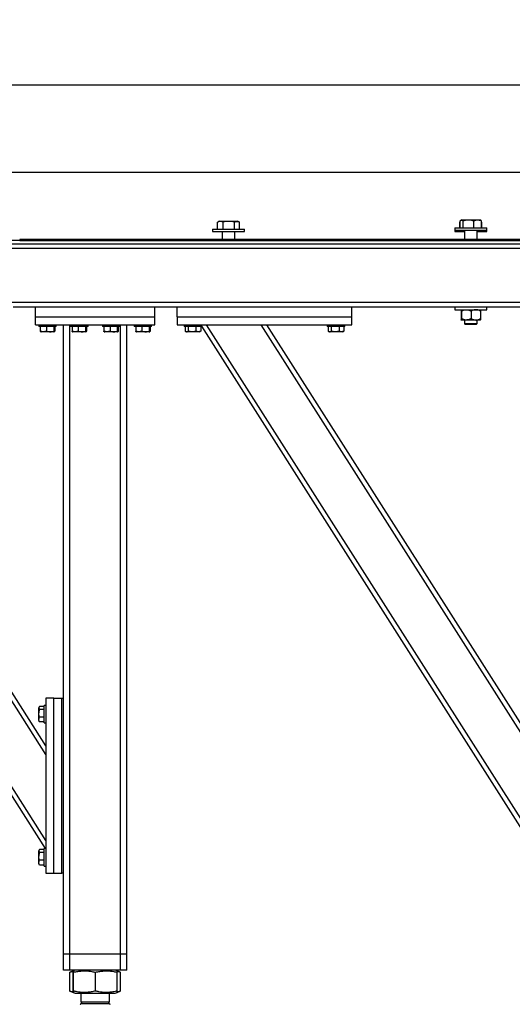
# Model space of a CAD drawing. Header units: millimetres. Extents: x 5 to 589, y 5 to 415.
# Tile 11 of 115: x 219 to 250, y 172 to 234. Entities that reach past the tile are written whole.
import ezdxf

# ---------------------------------------------------------------- set-up
doc = ezdxf.new("R2010")
doc.units = ezdxf.units.MM
doc.layers.add('COTES', color=1, linetype='Continuous')
doc.layers.add('TRAIT-FORT', color=4, linetype='Continuous', lineweight=25)
doc.styles.add('SLDTEXTSTYLE0', font='TXT', dxfattribs={"width": 0.75})
doc.dimstyles.new('SLDDIMSTYLE0', dxfattribs={"dimtxt": 3, "dimasz": 2, "dimexe": 0, "dimexo": 0.0625, "dimgap": 0.75, "dimtad": 1, "dimlfac": 20, "dimrnd": 1e-09, "dimzin": 12, "dimdsep": 46, "dimtxsty": 'SLDTEXTSTYLE0', "dimsah": 1, "dimcen": 0.09, "dimadec": 0, "dimazin": 3, "dimtfac": 1, "dimtofl": 0, "dimtmove": 0, "dimatfit": 3, "dimfxl": 1, "dimfrac": 2, "dimtolj": 1, "dimtzin": 12, "dimarcsym": 0})

# ---------------------------------------------------------------- blocks, each defined once
blk = doc.blocks.new('_D_3')
at = {"layer": 'COTES', "color": 1, "transparency": 16777216}
for p, q in [((32.77, 220.302), (32.77, 225.109)), ((367.02, 220.302), (367.02, 225.109)), ((32.77, 224.109), (367.02, 224.109))]:
    blk.add_line(p, q, dxfattribs=at)
for points in [[(32.77, 224.109), (34.77, 223.609), (34.77, 224.609)], [(367.02, 224.109), (365.02, 224.609), (365.02, 223.609)]]:
    blk.add_solid(points, dxfattribs=at)
at = {"layer": 'COTES', "color": 1, "transparency": 16777216, "char_height": 3, "attachment_point": 1, "style": 'SLDTEXTSTYLE0'}
for s, insert in [('6685', (188.643, 227.976)), ('Cadre', (198.635, 227.976))]:
    blk.add_mtext(s, dxfattribs=dict(at, insert=insert))
blk = doc.blocks.new('_D_5')
at = {"layer": 'COTES', "color": 1, "transparency": 16777216}
for p, q in [((31.77, 220.802), (31.77, 230.57)), ((368.52, 220.602), (368.52, 230.57)), ((368.52, 229.57), (31.77, 229.57))]:
    blk.add_line(p, q, dxfattribs=at)
for points in [[(31.77, 229.57), (33.77, 229.07), (33.77, 230.07)], [(368.52, 229.57), (366.52, 230.07), (366.52, 229.07)]]:
    blk.add_solid(points, dxfattribs=at)
at = {"layer": 'COTES', "color": 1, "transparency": 16777216, "char_height": 3, "attachment_point": 1, "style": 'SLDTEXTSTYLE0'}
for s, insert in [('Toles', (200.51, 233.437)), ('6735', (190.518, 233.437))]:
    blk.add_mtext(s, dxfattribs=dict(at, insert=insert))

msp = doc.modelspace()

# ---------------------------------------------------------------- linework, layer by layer
at = {"layer": 'TRAIT-FORT', "color": 4, "linetype": 'Continuous', "lineweight": 25}
for p, q in [((231.15932, 220.52658), (231.15932, 220.37659)), ((231.15932, 220.52658), (231.36321, 220.52658)), ((231.36321, 220.52658), (233.15936, 220.52658)), ((231.47832, 220.96131), (231.46688, 220.95566)), ((231.46688, 220.52658), (231.46688, 220.95566)), ((231.58933, 221.02657), (231.47775, 220.96217)), ((231.58933, 221.02657), (231.67468, 221.02657)), ((231.67468, 221.02657), (232.72935, 221.02657)), ((231.83156, 220.52658), (231.83156, 220.95566)), ((232.52412, 220.52658), (232.52412, 220.95566)), ((232.84084, 220.96217), (232.72935, 221.02657)), ((232.8518, 220.52658), (232.8518, 220.95566)), ((233.15936, 220.37659), (233.15936, 220.52658)), ((246.39942, 220.60158), (246.39942, 220.45157)), ((246.39942, 220.60158), (247.24552, 220.60158)), ((246.72815, 220.96639), (246.70688, 220.95566)), ((246.71832, 220.96131), (246.70688, 220.95566)), ((246.70688, 220.60158), (246.70688, 220.95566)), ((246.72815, 220.9681), (246.71785, 220.96217)), ((246.72815, 220.60158), (246.72815, 221.03067)), ((246.82943, 221.10157), (246.77612, 221.07082)), ((246.82943, 221.10157), (247.25829, 221.10157)), ((246.91526, 220.60158), (246.91526, 221.03067)), ((247.24552, 220.60158), (248.39937, 220.60158)), ((247.25829, 221.10157), (247.96935, 221.10157)), ((247.58655, 220.60158), (247.58655, 221.03067)), ((248.02266, 221.07082), (247.96935, 221.10157)), ((248.07063, 221.03067), (248.02257, 221.07065)), ((248.07063, 220.60158), (248.07063, 221.03067)), ((248.08093, 220.96217), (248.07063, 220.9681)), ((248.07063, 220.9661), (248.08046, 220.96131)), ((248.0919, 220.60158), (248.0919, 220.95566)), ((248.39937, 220.45157), (248.39937, 220.60158)), ((231.15932, 220.37659), (231.36321, 220.37659)), ((231.36321, 220.37659), (233.15936, 220.37659)), ((231.75937, 220.37659), (231.75937, 219.87658)), ((232.55931, 219.87658), (232.55931, 220.37659)), ((246.39942, 220.45157), (246.39942, 220.37659)), ((246.39942, 220.45157), (247.24552, 220.45157)), ((246.39942, 220.37659), (246.60331, 220.37659)), ((246.60331, 220.37659), (246.99937, 220.37659)), ((246.99937, 220.45157), (246.99937, 219.87658)), ((247.24552, 220.45157), (248.39937, 220.45157)), ((247.79941, 219.87658), (247.79941, 220.45157)), ((247.79941, 220.37659), (248.39937, 220.37659)), ((248.39937, 220.37659), (248.39937, 220.45157)), ((254.52024, 219.30158), (193.02026, 219.30158)), ((253.52031, 219.80157), (193.02131, 219.80157)), ((193.02131, 219.60159), (253.52031, 219.60159)), ((257.08019, 219.87658), (219.02076, 219.87658)), ((219.02076, 219.87658), (219.02076, 219.80157)), ((219.02076, 219.80157), (257.05158, 219.80157)), ((254.52024, 215.90157), (193.02026, 215.90157)), ((228.92028, 215.60159), (218.62022, 215.60159)), ((220.02031, 215.00158), (220.02031, 215.60159)), ((227.52029, 215.00158), (227.52029, 215.60159)), ((228.92028, 215.00158), (228.92028, 215.60159)), ((239.92025, 215.60159), (228.92028, 215.60159)), ((250.7703, 215.60159), (239.92025, 215.60159)), ((239.92025, 215.00158), (239.92025, 215.60159)), ((246.39942, 215.60159), (246.39942, 215.45158)), ((248.39937, 215.45158), (248.39937, 215.60159)), ((220.02031, 214.50157), (220.02031, 215.00158)), ((220.02031, 215.00158), (227.52029, 215.00158)), ((227.52029, 214.50157), (227.52029, 215.00158)), ((228.92028, 215.00158), (228.92028, 214.50157)), ((228.92028, 215.00158), (239.92025, 215.00158)), ((239.92025, 214.50157), (239.92025, 215.00158)), ((246.39942, 215.45158), (246.60331, 215.45158)), ((246.60331, 215.45158), (248.39937, 215.45158)), ((246.78899, 215.35876), (246.78899, 214.89439)), ((246.81035, 215.35876), (246.81035, 214.89439)), ((247.4208, 215.35876), (247.4208, 214.89439)), ((248.00979, 215.35876), (248.00979, 214.89439)), ((220.02031, 214.50157), (227.52029, 214.50157)), ((220.22029, 214.50157), (220.22029, 214.40158)), ((220.26225, 214.40158), (220.22029, 214.40158)), ((221.32026, 214.40158), (220.26225, 214.40158)), ((220.31824, 214.40158), (220.31824, 214.10182)), ((220.70962, 214.40158), (220.70962, 214.10182)), ((221.16166, 214.40158), (221.16166, 214.10182)), ((221.22232, 214.40158), (221.22232, 214.10182)), ((221.32026, 214.40158), (221.32026, 214.50157)), ((221.7703, 174.90158), (221.7703, 214.50157)), ((222.17027, 174.90158), (222.17027, 214.50157)), ((222.22024, 214.50157), (222.22024, 214.40158)), ((222.26221, 214.40158), (222.22024, 214.40158)), ((223.32031, 214.40158), (222.26221, 214.40158)), ((222.31819, 214.40158), (222.31819, 214.10182)), ((222.70967, 214.40158), (222.70967, 214.10182)), ((223.16171, 214.40158), (223.16171, 214.10182)), ((223.22227, 214.40158), (223.22227, 214.10182)), ((223.32031, 214.40158), (223.32031, 214.50157)), ((224.22029, 214.50157), (224.22029, 214.40158)), ((224.26225, 214.40158), (224.22029, 214.40158)), ((225.32026, 214.40158), (224.26225, 214.40158)), ((224.31823, 214.40158), (224.31823, 214.10182)), ((224.70962, 214.40158), (224.70962, 214.10182)), ((225.16176, 214.40158), (225.16176, 214.10182)), ((225.22231, 214.40158), (225.22231, 214.10182)), ((225.32026, 214.40158), (225.32026, 214.50157)), ((225.37023, 174.90158), (225.37023, 214.50157)), ((225.7703, 174.90158), (225.7703, 214.50157)), ((226.22024, 214.50157), (226.22024, 214.40158)), ((226.2622, 214.40158), (226.22024, 214.40158)), ((227.3203, 214.40158), (226.2622, 214.40158)), ((226.31818, 214.40158), (226.31818, 214.10182)), ((226.70967, 214.40158), (226.70967, 214.10182)), ((227.16171, 214.40158), (227.16171, 214.10182)), ((227.22236, 214.40158), (227.22236, 214.10182)), ((227.3203, 214.40158), (227.3203, 214.50157)), ((228.92028, 214.50157), (239.92025, 214.50157)), ((229.37023, 214.50157), (229.37023, 214.40158)), ((230.47029, 214.40158), (229.37023, 214.40158)), ((229.43326, 214.40158), (229.43326, 214.10182)), ((229.62428, 214.40158), (229.62428, 214.10182)), ((230.11123, 214.40158), (230.11123, 214.10182)), ((230.40725, 214.40158), (230.40725, 214.10182)), ((230.47029, 214.40158), (230.47029, 214.50157)), ((251.38847, 181.55158), (230.47029, 214.42301)), ((251.42023, 182.06036), (230.77585, 214.50157)), ((251.42023, 187.462), (234.21327, 214.50157)), ((251.42023, 188.02078), (234.5689, 214.50157)), ((238.37024, 214.50157), (238.37024, 214.40158)), ((239.4703, 214.40158), (238.37024, 214.40158)), ((238.43328, 214.40158), (238.43328, 214.10182)), ((238.6243, 214.40158), (238.6243, 214.10182)), ((239.11125, 214.40158), (239.11125, 214.10182)), ((239.40727, 214.40158), (239.40727, 214.10182)), ((239.4703, 214.40158), (239.4703, 214.50157)), ((247.11553, 214.80158), (246.79967, 214.80158)), ((246.99937, 214.80158), (246.99937, 214.58159)), ((246.99937, 214.58159), (247.0544, 214.52658)), ((246.99937, 214.58159), (247.05936, 214.58159)), ((247.10609, 214.52658), (247.0544, 214.52658)), ((247.05936, 214.58159), (247.79941, 214.58159)), ((247.74438, 214.52658), (247.10609, 214.52658)), ((247.7153, 214.80158), (247.11553, 214.80158)), ((247.99911, 214.80158), (247.7153, 214.80158)), ((247.74438, 214.52658), (247.79941, 214.58159)), ((247.79941, 214.58159), (247.79941, 214.80158)), ((220.34198, 214.06574), (220.36649, 214.05158)), ((221.17406, 214.05158), (220.36649, 214.05158)), ((221.17406, 214.05158), (221.19857, 214.06574)), ((222.34203, 214.06574), (222.36654, 214.05158)), ((223.17401, 214.05158), (222.36654, 214.05158)), ((223.17401, 214.05158), (223.19852, 214.06574)), ((224.34198, 214.06574), (224.36649, 214.05158)), ((225.17406, 214.05158), (224.36649, 214.05158)), ((225.17406, 214.05158), (225.19857, 214.06574)), ((226.34202, 214.06574), (226.36653, 214.05158)), ((227.17401, 214.05158), (226.36653, 214.05158)), ((227.17401, 214.05158), (227.19852, 214.06574)), ((229.45796, 214.08539), (229.51652, 214.05158)), ((230.324, 214.05158), (229.51652, 214.05158)), ((230.324, 214.05158), (230.38255, 214.08539)), ((230.40725, 214.10182), (230.38169, 214.08703)), ((238.45798, 214.08539), (238.51653, 214.05158)), ((239.32401, 214.05158), (238.51653, 214.05158)), ((239.32401, 214.05158), (239.38257, 214.08539)), ((239.40727, 214.10182), (239.38161, 214.08703)), ((220.67024, 188.02078), (210.46955, 204.05047)), ((220.67024, 187.462), (210.29178, 203.77107)), ((220.63848, 181.55158), (208.3953, 200.79086)), ((220.67024, 182.06036), (208.57307, 201.07026)), ((220.67024, 191.00158), (220.67024, 180.00157)), ((221.17025, 191.00158), (220.67024, 191.00158)), ((221.17025, 180.00157), (221.17025, 191.00158)), ((221.17025, 191.00158), (221.67026, 191.00158)), ((221.67026, 180.00157), (221.67026, 191.00158)), ((221.67026, 191.00158), (221.7703, 191.00158)), ((220.25405, 190.4639), (220.22029, 190.40532)), ((220.22029, 189.59782), (220.22029, 190.40532)), ((220.57029, 190.48858), (220.27046, 190.48858)), ((220.57029, 190.29756), (220.27046, 190.29756)), ((220.67024, 190.55157), (220.57029, 190.55157)), ((220.57029, 189.45158), (220.57029, 190.55157)), ((220.22029, 189.59782), (220.25405, 189.53924)), ((220.57029, 189.81056), (220.27046, 189.81056)), ((220.27046, 189.51459), (220.25577, 189.5402)), ((220.57029, 189.51459), (220.27046, 189.51459)), ((220.57029, 189.45158), (220.67024, 189.45158)), ((220.67024, 181.55158), (220.57029, 181.55158)), ((220.57029, 180.45159), (220.57029, 181.55158)), ((220.25405, 181.46391), (220.22029, 181.40533)), ((220.22029, 180.59783), (220.22029, 181.40533)), ((220.57029, 181.48856), (220.27046, 181.48856)), ((220.57029, 181.29757), (220.27046, 181.29757)), ((220.22029, 180.59783), (220.25405, 180.53925)), ((220.27046, 180.51458), (220.25577, 180.54018)), ((220.57029, 180.81057), (220.27046, 180.81057)), ((220.57029, 180.51458), (220.27046, 180.51458)), ((220.57029, 180.45159), (220.67024, 180.45159)), ((220.67024, 180.00157), (221.17025, 180.00157)), ((221.17025, 180.00157), (221.67026, 180.00157)), ((221.7703, 180.00157), (221.67026, 180.00157)), ((222.17027, 174.90158), (221.7703, 174.90158)), ((221.7703, 173.90158), (221.7703, 174.90158)), ((225.37023, 174.90158), (222.17027, 174.90158)), ((222.17027, 173.90158), (222.17027, 174.90158)), ((225.7703, 174.90158), (225.37023, 174.90158)), ((225.37023, 173.90158), (225.37023, 174.90158)), ((225.7703, 173.90158), (225.7703, 174.90158)), ((222.17027, 173.90158), (221.7703, 173.90158)), ((225.37023, 173.90158), (222.17027, 173.90158)), ((222.19468, 173.7741), (222.18267, 173.76976)), ((222.18267, 172.58339), (222.18267, 173.76976)), ((222.39219, 173.85445), (222.19345, 173.77417)), ((222.3858, 172.58339), (222.3858, 173.76976)), ((222.50883, 173.90158), (222.39429, 173.85528)), ((222.40497, 172.58339), (222.40497, 173.76976)), ((223.78951, 172.58339), (223.78951, 173.76976)), ((225.14631, 173.85528), (225.03168, 173.90158)), ((225.34706, 173.77417), (225.14631, 173.85528)), ((225.15479, 172.58339), (225.15479, 173.76976)), ((225.35783, 172.58339), (225.35783, 173.76976)), ((225.7703, 173.90158), (225.37023, 173.90158)), ((222.18267, 172.58339), (222.19468, 172.57924)), ((222.19345, 172.57898), (222.39438, 172.49782)), ((222.39438, 172.4978), (222.50883, 172.45157)), ((222.50883, 172.45157), (224.87031, 172.45157)), ((222.87027, 172.45157), (222.87027, 171.90983)), ((224.67023, 171.90983), (224.67023, 172.45157)), ((224.87031, 172.45157), (225.03168, 172.45157)), ((225.03168, 172.45157), (225.14612, 172.4978)), ((225.14612, 172.4978), (225.34706, 172.57898)), ((222.97851, 171.90983), (222.87027, 171.80157)), ((222.87027, 171.90983), (224.67023, 171.90983)), ((222.87027, 171.80157), (222.99634, 171.80157)), ((222.99634, 171.80157), (224.67023, 171.80157)), ((224.67023, 171.80157), (224.56199, 171.90983))]:
    msp.add_line(p, q, dxfattribs=at)
for centre, start, end in [((222.82027, 171.80158), 270, 360), ((224.72027, 171.80158), 180, 270)]:
    msp.add_arc(centre, 0.05, start, end, dxfattribs=at)
for points, knots in [([(231.83156, 220.95566), (231.80865, 220.96722), (231.76257, 220.99047), (231.68446, 221.01089), (231.59693, 221.00954), (231.52222, 220.98463), (231.47912, 220.96207), (231.46688, 220.95566)], [0, 0, 0, 0, 0.19215444, 0.38636013, 0.63826233, 0.89721154, 1, 1, 1, 1]), ([(232.52412, 220.95566), (232.46401, 220.97114), (232.34249, 221.00244), (232.16245, 221.0139), (231.99034, 220.99706), (231.88481, 220.96954), (231.83156, 220.95566)], [0, 0, 0, 0, 0.26460724, 0.53492231, 0.76531127, 1, 1, 1, 1]), ([(232.52412, 220.95566), (232.55257, 220.97115), (232.6101, 221.00247), (232.69519, 221.01379), (232.77282, 220.99819), (232.81895, 220.973), (232.84036, 220.96131)], [0, 0, 0, 0, 0.27423497, 0.55449734, 0.79321224, 1, 1, 1, 1]), ([(246.72815, 221.03067), (246.74439, 221.04615), (246.77722, 221.07745), (246.82593, 221.0889), (246.8723, 221.0721), (246.90086, 221.04455), (246.91526, 221.03067)], [0, 0, 0, 0, 0.264638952, 0.53499745, 0.765546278, 1, 1, 1, 1]), ([(247.58655, 221.03067), (247.54433, 221.04223), (247.45951, 221.06546), (247.31553, 221.08591), (247.15482, 221.08458), (247.01699, 221.05954), (246.9378, 221.03707), (246.91526, 221.03067)], [0, 0, 0, 0, 0.19223045, 0.38625475, 0.63817837, 0.89698558, 1, 1, 1, 1]), ([(248.07063, 221.03067), (248.02864, 221.04615), (247.94374, 221.07744), (247.81789, 221.08891), (247.69753, 221.07207), (247.62377, 221.04455), (247.58655, 221.03067)], [0, 0, 0, 0, 0.26467317, 0.53502361, 0.76540443, 1, 1, 1, 1]), ([(246.79967, 215.45158), (246.7978, 215.44622), (246.7941, 215.43559), (246.79068, 215.38422), (246.78899, 215.35876)], [0, 0, 0, 0, 0.50428681, 1, 1, 1, 1]), ([(246.81035, 215.35876), (246.80888, 215.38044), (246.80587, 215.42458), (246.80222, 215.44966), (246.80012, 215.45124), (246.79967, 215.45158)], [0, 0, 0, 0, 0.4320957, 0.87951807, 1, 1, 1, 1]), ([(246.81035, 215.35876), (246.85213, 215.38044), (246.9371, 215.42454), (247.0426, 215.44966), (247.10278, 215.45124), (247.11553, 215.45158)], [0, 0, 0, 0, 0.43251539, 0.87974731, 1, 1, 1, 1]), ([(247.11553, 215.45158), (247.16925, 215.4462), (247.27585, 215.43554), (247.37274, 215.38422), (247.4208, 215.35876)], [0, 0, 0, 0, 0.50391792, 1, 1, 1, 1]), ([(247.7153, 215.45158), (247.6835, 215.44947), (247.6189, 215.4452), (247.51956, 215.4124), (247.45529, 215.37749), (247.4208, 215.35876)], [0, 0, 0, 0, 0.309891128, 0.629609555, 1, 1, 1, 1]), ([(248.00979, 215.35876), (247.98808, 215.37092), (247.9337, 215.40138), (247.84088, 215.43753), (247.76267, 215.45106), (247.72035, 215.45152), (247.7153, 215.45158)], [0, 0, 0, 0, 0.23460013, 0.58754691, 0.9507267, 1, 1, 1, 1]), ([(247.99911, 215.45158), (248.00098, 215.44622), (248.00468, 215.43559), (248.0081, 215.38422), (248.00979, 215.35876)], [0, 0, 0, 0, 0.50428681, 1, 1, 1, 1]), ([(246.78899, 214.89439), (246.79047, 214.87271), (246.79348, 214.82857), (246.79713, 214.80349), (246.79923, 214.80191), (246.79967, 214.80158)], [0, 0, 0, 0, 0.4320957, 0.87951807, 1, 1, 1, 1]), ([(246.79967, 214.80158), (246.80154, 214.80694), (246.80525, 214.81757), (246.80866, 214.86893), (246.81035, 214.89439)], [0, 0, 0, 0, 0.50428681, 1, 1, 1, 1]), ([(247.11553, 214.80158), (247.06185, 214.80695), (246.95533, 214.81761), (246.85842, 214.86893), (246.81035, 214.89439)], [0, 0, 0, 0, 0.50392632, 1, 1, 1, 1]), ([(247.4208, 214.89439), (247.379, 214.87271), (247.29392, 214.82858), (247.1887, 214.80349), (247.12832, 214.80191), (247.11553, 214.80158)], [0, 0, 0, 0, 0.43228558, 0.87976351, 1, 1, 1, 1]), ([(247.4208, 214.89439), (247.4553, 214.87567), (247.51872, 214.84124), (247.61796, 214.8082), (247.68256, 214.8038), (247.7153, 214.80158)], [0, 0, 0, 0, 0.37037372, 0.68098012, 1, 1, 1, 1]), ([(247.7153, 214.80158), (247.72035, 214.80163), (247.7615, 214.80208), (247.83969, 214.81526), (247.93265, 214.85118), (247.98808, 214.88223), (248.00979, 214.89439)], [0, 0, 0, 0, 0.04927243, 0.40106487, 0.765404, 1, 1, 1, 1]), ([(248.00979, 214.89439), (248.00831, 214.87271), (248.0053, 214.82857), (248.00165, 214.80349), (247.99955, 214.80191), (247.99911, 214.80158)], [0, 0, 0, 0, 0.4320957, 0.87951807, 1, 1, 1, 1]), ([(220.34208, 214.06689), (220.34141, 214.06689), (220.33549, 214.0669), (220.32734, 214.08173), (220.32026, 214.09735), (220.31824, 214.10182)], [0, 0, 0, 0, 0.08312653, 0.73792078, 1, 1, 1, 1]), ([(220.70962, 214.10182), (220.67564, 214.09084), (220.60692, 214.06866), (220.50524, 214.06058), (220.4079, 214.07244), (220.3483, 214.09197), (220.31824, 214.10182)], [0, 0, 0, 0, 0.26451922, 0.53491783, 0.76538151, 1, 1, 1, 1]), ([(220.70962, 214.10182), (220.74888, 214.09084), (220.82822, 214.06867), (220.94574, 214.06057), (221.05804, 214.07245), (221.12691, 214.09197), (221.16166, 214.10182)], [0, 0, 0, 0, 0.26468071, 0.53501476, 0.76534866, 1, 1, 1, 1]), ([(221.22232, 214.10182), (221.21463, 214.08662), (221.2019, 214.06148), (221.18327, 214.06385), (221.17096, 214.08126), (221.16373, 214.09725), (221.16166, 214.10182)], [0, 0, 0, 0, 0.38552365, 0.63766735, 0.89651493, 1, 1, 1, 1]), ([(222.34203, 214.06689), (222.34136, 214.06689), (222.33543, 214.0669), (222.32747, 214.08173), (222.32025, 214.09735), (222.31819, 214.10182)], [0, 0, 0, 0, 0.08312663, 0.73786251, 1, 1, 1, 1]), ([(222.70967, 214.10182), (222.67569, 214.09084), (222.60697, 214.06866), (222.50528, 214.06057), (222.40794, 214.07245), (222.34829, 214.09197), (222.31819, 214.10182)], [0, 0, 0, 0, 0.26447987, 0.53483825, 0.76526765, 1, 1, 1, 1]), ([(222.70967, 214.10182), (222.74889, 214.09084), (222.82819, 214.06866), (222.94571, 214.06058), (223.05807, 214.07244), (223.12696, 214.09197), (223.16171, 214.10182)], [0, 0, 0, 0, 0.26450761, 0.53484073, 0.76534946, 1, 1, 1, 1]), ([(223.22227, 214.10182), (223.21455, 214.08662), (223.20178, 214.06148), (223.18341, 214.06386), (223.17083, 214.08126), (223.16374, 214.09725), (223.16171, 214.10182)], [0, 0, 0, 0, 0.3855326, 0.63765849, 0.8965354, 1, 1, 1, 1]), ([(224.34207, 214.06689), (224.34141, 214.06689), (224.33548, 214.0669), (224.32734, 214.08173), (224.32026, 214.09735), (224.31823, 214.10182)], [0, 0, 0, 0, 0.08312653, 0.73792078, 1, 1, 1, 1]), ([(224.70962, 214.10182), (224.67564, 214.09084), (224.60692, 214.06866), (224.50523, 214.06057), (224.40798, 214.07246), (224.34834, 214.09197), (224.31823, 214.10182)], [0, 0, 0, 0, 0.26452008, 0.53491957, 0.76523196, 1, 1, 1, 1]), ([(224.70962, 214.10182), (224.74887, 214.09085), (224.82822, 214.06867), (224.94574, 214.06057), (225.05806, 214.07246), (225.12697, 214.09197), (225.16176, 214.10182)], [0, 0, 0, 0, 0.26463522, 0.5349228, 0.76521712, 1, 1, 1, 1]), ([(225.22231, 214.10182), (225.21462, 214.08662), (225.20189, 214.06148), (225.18329, 214.06385), (225.17089, 214.08126), (225.16379, 214.09725), (225.16176, 214.10182)], [0, 0, 0, 0, 0.38553247, 0.63768193, 0.89653544, 1, 1, 1, 1]), ([(226.34202, 214.06689), (226.34136, 214.06689), (226.33543, 214.0669), (226.32747, 214.08173), (226.32025, 214.09735), (226.31818, 214.10182)], [0, 0, 0, 0, 0.08312663, 0.73786251, 1, 1, 1, 1]), ([(226.70967, 214.10182), (226.67568, 214.09084), (226.60696, 214.06866), (226.50527, 214.06057), (226.40793, 214.07245), (226.34828, 214.09197), (226.31818, 214.10182)], [0, 0, 0, 0, 0.26447987, 0.53483825, 0.76526765, 1, 1, 1, 1]), ([(226.70967, 214.10182), (226.74888, 214.09084), (226.82821, 214.06865), (226.94576, 214.06057), (227.05808, 214.07245), (227.12695, 214.09197), (227.16171, 214.10182)], [0, 0, 0, 0, 0.26450748, 0.53501656, 0.76534958, 1, 1, 1, 1]), ([(227.22236, 214.10182), (227.2146, 214.08662), (227.20176, 214.06148), (227.18341, 214.06386), (227.17083, 214.08126), (227.16373, 214.09725), (227.16171, 214.10182)], [0, 0, 0, 0, 0.3855469, 0.63766692, 0.89653781, 1, 1, 1, 1]), ([(229.43326, 214.10182), (229.44987, 214.09084), (229.48346, 214.06865), (229.533, 214.06057), (229.58058, 214.07246), (229.60962, 214.09197), (229.62428, 214.10182)], [0, 0, 0, 0, 0.26438893, 0.5348784, 0.7651947, 1, 1, 1, 1]), ([(230.11123, 214.10182), (230.04929, 214.08662), (229.94685, 214.06148), (229.79824, 214.06386), (229.69824, 214.08126), (229.64071, 214.09725), (229.62428, 214.10182)], [0, 0, 0, 0, 0.385500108, 0.637536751, 0.89649398, 1, 1, 1, 1]), ([(230.40725, 214.10182), (230.38156, 214.09085), (230.32967, 214.06868), (230.25268, 214.06057), (230.17909, 214.07246), (230.134, 214.09197), (230.11123, 214.10182)], [0, 0, 0, 0, 0.26478347, 0.5349168, 0.76523056, 1, 1, 1, 1]), ([(238.43328, 214.10182), (238.44988, 214.09084), (238.48347, 214.06865), (238.53305, 214.06057), (238.58046, 214.07247), (238.60959, 214.09197), (238.6243, 214.10182)], [0, 0, 0, 0, 0.26438936, 0.53487925, 0.76512175, 1, 1, 1, 1]), ([(239.11125, 214.10182), (239.0493, 214.08662), (238.94683, 214.06148), (238.79822, 214.06385), (238.69822, 214.08127), (238.64073, 214.09725), (238.6243, 214.10182)], [0, 0, 0, 0, 0.38549908, 0.63772523, 0.89649426, 1, 1, 1, 1]), ([(239.40727, 214.10182), (239.38158, 214.09085), (239.32968, 214.06868), (239.2527, 214.06057), (239.17911, 214.07246), (239.13401, 214.09197), (239.11125, 214.10182)], [0, 0, 0, 0, 0.26478347, 0.5349168, 0.76523056, 1, 1, 1, 1]), ([(220.27046, 189.81056), (220.25526, 189.87252), (220.23013, 189.97499), (220.23257, 190.12365), (220.25001, 190.2236), (220.26592, 190.28114), (220.27046, 190.29756)], [0, 0, 0, 0, 0.38554701, 0.63765495, 0.89658687, 1, 1, 1, 1]), ([(220.27046, 190.48858), (220.25951, 190.472), (220.23739, 190.4385), (220.22932, 190.38875), (220.24115, 190.34142), (220.26063, 190.31226), (220.27046, 190.29756)], [0, 0, 0, 0, 0.26470281, 0.5348566, 0.76551765, 1, 1, 1, 1]), ([(220.27046, 189.51459), (220.25951, 189.54028), (220.23739, 189.59221), (220.22931, 189.6691), (220.24118, 189.74275), (220.26064, 189.78782), (220.27046, 189.81056)], [0, 0, 0, 0, 0.26467688, 0.53509282, 0.765361, 1, 1, 1, 1]), ([(220.27046, 180.81057), (220.25526, 180.87253), (220.23013, 180.975), (220.23257, 181.12365), (220.25001, 181.2236), (220.26592, 181.28115), (220.27046, 181.29757)], [0, 0, 0, 0, 0.38554727, 0.63760784, 0.8965868, 1, 1, 1, 1]), ([(220.27046, 181.48856), (220.25951, 181.47199), (220.23739, 181.43851), (220.22932, 181.38877), (220.24115, 181.34139), (220.26063, 181.31225), (220.27046, 181.29757)], [0, 0, 0, 0, 0.26468934, 0.53484795, 0.76553164, 1, 1, 1, 1]), ([(220.27046, 180.51458), (220.25951, 180.54027), (220.23739, 180.59222), (220.22931, 180.66912), (220.24118, 180.74273), (220.26064, 180.78782), (220.27046, 180.81057)], [0, 0, 0, 0, 0.26469776, 0.53510625, 0.76533934, 1, 1, 1, 1]), ([(222.18267, 173.76976), (222.23673, 173.79071), (222.30573, 173.81746), (222.37555, 173.82927), (222.39066, 173.83182)], [0, 0, 0, 0, 0.78355638, 1, 1, 1, 1]), ([(222.3858, 173.76976), (222.38706, 173.78934), (222.38945, 173.82643), (222.3931, 173.85398), (222.3963, 173.85808), (222.39906, 173.84371), (222.40205, 173.81597), (222.40397, 173.78566), (222.40497, 173.76976)], [0, 0, 0, 0, 0.20199232, 0.38265076, 0.55537355, 0.69300047, 0.83893315, 1, 1, 1, 1]), ([(222.40497, 173.76976), (222.49738, 173.78934), (222.67239, 173.82642), (222.92985, 173.85398), (223.15819, 173.85808), (223.37009, 173.84371), (223.57552, 173.81596), (223.71587, 173.78566), (223.78951, 173.76976)], [0, 0, 0, 0, 0.20206331, 0.38267996, 0.5553136, 0.69296792, 0.83888953, 1, 1, 1, 1]), ([(223.78951, 173.76976), (223.88063, 173.78934), (224.05321, 173.82643), (224.30705, 173.85397), (224.53228, 173.85808), (224.7412, 173.84372), (224.94379, 173.81595), (225.08217, 173.78566), (225.15479, 173.76976)], [0, 0, 0, 0, 0.20204517, 0.38272057, 0.55534627, 0.69299287, 0.83886477, 1, 1, 1, 1]), ([(225.15479, 173.76976), (225.15348, 173.78911), (225.15099, 173.82577), (225.14795, 173.85262), (225.14606, 173.85293), (225.14535, 173.85304)], [0, 0, 0, 0, 0.41276809, 0.78172318, 1, 1, 1, 1]), ([(225.14945, 173.8348), (225.17757, 173.82868), (225.2434, 173.81436), (225.30851, 173.78876), (225.34582, 173.7741)], [0, 0, 0, 0, 0.42703065, 1, 1, 1, 1]), ([(222.39066, 172.52052), (222.36446, 172.52607), (222.29461, 172.54088), (222.22571, 172.56704), (222.18267, 172.58339)], [0, 0, 0, 0, 0.37519844, 1, 1, 1, 1]), ([(222.40497, 172.58339), (222.40371, 172.56381), (222.40133, 172.52672), (222.39766, 172.49918), (222.39453, 172.49507), (222.39155, 172.50943), (222.38876, 172.53722), (222.38682, 172.5675), (222.3858, 172.58339)], [0, 0, 0, 0, 0.20199249, 0.38265108, 0.55537401, 0.69300176, 0.8389356, 1, 1, 1, 1]), ([(223.78951, 172.58339), (223.6971, 172.56381), (223.52209, 172.52673), (223.26463, 172.49917), (223.03621, 172.49508), (222.82437, 172.50942), (222.61885, 172.53725), (222.4786, 172.56751), (222.40497, 172.58339)], [0, 0, 0, 0, 0.2020635, 0.38268031, 0.5553661, 0.69302054, 0.83883447, 1, 1, 1, 1]), ([(225.15479, 172.58339), (225.06366, 172.56381), (224.89109, 172.52675), (224.63719, 172.49917), (224.41195, 172.49508), (224.20308, 172.50942), (224.00044, 172.53723), (223.86211, 172.56751), (223.78951, 172.58339)], [0, 0, 0, 0, 0.20209581, 0.38265966, 0.55528543, 0.69304406, 0.83891778, 1, 1, 1, 1]), ([(225.14535, 172.49963), (225.14564, 172.4991), (225.1468, 172.49692), (225.14892, 172.51027), (225.15187, 172.53701), (225.15379, 172.56742), (225.15479, 172.58339)], [0, 0, 0, 0, 0.0918286, 0.37310835, 0.67086574, 1, 1, 1, 1]), ([(225.34582, 172.57924), (225.29802, 172.56008), (225.23307, 172.53404), (225.16715, 172.52267), (225.14974, 172.51966)], [0, 0, 0, 0, 0.73587391, 1, 1, 1, 1])]:
    msp.add_open_spline(points, degree=3, knots=knots, dxfattribs=at)

# ---------------------------------------------------------------- dimensions: what is measured, and where the dimension line sits
at = {"layer": 'COTES', "color": 1}
for base, p1, p2, text, picture, middle in [((31.77027, 229.5702), (368.52027, 219.60158), (31.77027, 219.80158), '<> Toles', '_D_5', (200.14527, 229.5702)), ((367.02027, 224.10853), (32.77027, 219.30158), (367.02027, 219.30158), '<> Cadre', '_D_3', (199.89527, 224.10853))]:
    dim = msp.add_linear_dim(base=base, p1=p1, p2=p2, text=text, dimstyle='SLDDIMSTYLE0', dxfattribs=at)
    dim.commit()
    dim.dimension.update_dxf_attribs({"geometry": picture, "text_midpoint": middle, "dimtype": 160})

doc.saveas('drawing.dxf')
